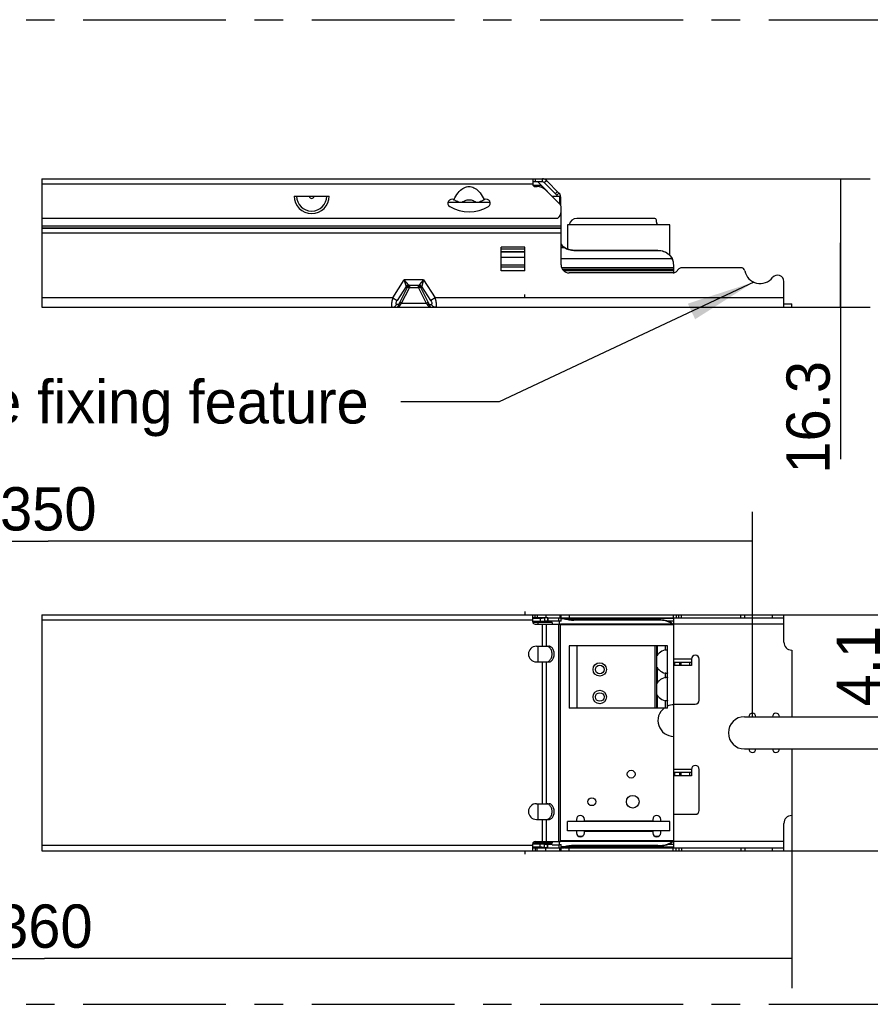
# Model space of a CAD drawing. Header units: millimetres. Extents: x 0 to 210, y 0 to 297.
# Tile 5 of 18: x 94 to 137, y 118 to 168. Entities that reach past the tile are written whole.
import ezdxf
from ezdxf.enums import TextEntityAlignment as Align

# ---------------------------------------------------------------- set-up
doc = ezdxf.new("R2010")
doc.units = ezdxf.units.MM
doc.header["$LTSCALE"] = 19.36
doc.linetypes.add('CENTER', pattern=[0.6, 0.375, -0.075, 0.075, -0.075])
doc.layers.get('0').update_dxf_attribs({"linetype": 'CONTINUOUS'})
for name, color, linetype in [('DEFAULT_1', 7, 'CENTER'), ('Z_DIM_2D', 7, 'CONTINUOUS'), ('Z_NOTICE', 7, 'CONTINUOUS')]:
    doc.layers.add(name, color=color, linetype=linetype)
doc.styles.get("Standard").update_dxf_attribs({"font": 'txt', "width": 0.7})
doc.styles.add('TEXTSTYLE_3', font='tridonic-metric-print-light.otf')
doc.dimstyles.new('DIMSTYLE_1', dxfattribs={"dimtxt": 2.2, "dimasz": 3.5, "dimexe": 1.5, "dimexo": 0, "dimgap": 0.55, "dimtad": 1, "dimdec": 4, "dimlfac": 2.5, "dimdsep": 46, "dimtxsty": 'TEXTSTYLE_3', "dimblk": '_FILLED', "dimblk1": '_FILLED', "dimblk2": '_FILLED', "dimcen": 0.09, "dimclrt": 5, "dimadec": 4, "dimazin": 2, "dimtp": 0.5, "dimtm": 0.5, "dimtfac": 1, "dimtdec": 4, "dimtofl": 0, "dimtmove": 0, "dimatfit": 3, "dimldrblk": '_FILLED', "dimfxl": 0, "dimtolj": 1, "dimarcsym": 0})
doc.dimstyles.new('DIMSTYLE_2', dxfattribs={"dimtxt": 2.2, "dimasz": 3.5, "dimexe": 1.5, "dimexo": 0, "dimgap": 0.55, "dimtad": 1, "dimdec": 4, "dimlfac": 2.5, "dimdsep": 46, "dimtxsty": 'TEXTSTYLE_3', "dimblk": '_FILLED', "dimblk1": '_FILLED', "dimblk2": '_FILLED', "dimcen": 0.09, "dimclrt": 5, "dimadec": 4, "dimazin": 2, "dimtp": 0.1, "dimtm": 0.1, "dimtfac": 1, "dimtdec": 4, "dimtofl": 0, "dimtmove": 0, "dimatfit": 3, "dimldrblk": '_FILLED', "dimfxl": 0, "dimtolj": 1, "dimarcsym": 0})
doc.dimstyles.new('DIMSTYLE_3', dxfattribs={"dimtxt": 2.2, "dimasz": 3.5, "dimexe": 1.5, "dimexo": 0, "dimgap": 0.55, "dimtad": 1, "dimdec": 4, "dimlfac": 2.5, "dimdsep": 46, "dimtxsty": 'TEXTSTYLE_3', "dimblk": '_FILLED', "dimblk1": '_FILLED', "dimblk2": '_FILLED', "dimcen": 0.09, "dimclrt": 5, "dimadec": 4, "dimazin": 2, "dimtp": 0.2, "dimtm": 0.2, "dimtfac": 1, "dimtdec": 4, "dimtofl": 0, "dimtmove": 0, "dimatfit": 3, "dimldrblk": '_FILLED', "dimfxl": 0, "dimtolj": 1, "dimarcsym": 0})
doc.dimstyles.get("Standard").update_dxf_attribs({"dimtxt": 3.5, "dimasz": 3.5, "dimexe": 1.5, "dimexo": 0, "dimtad": 1, "dimdec": 4, "dimdsep": 46, "dimtxsty": 'Standard', "dimblk": '_FILLED', "dimblk1": '_FILLED', "dimblk2": '_FILLED', "dimcen": 0.09, "dimclrt": 5, "dimadec": 4, "dimazin": 2, "dimtol": 1, "dimtp": 0.0001, "dimtm": 0.0001, "dimtfac": 1, "dimtdec": 4, "dimtofl": 0, "dimtmove": 0, "dimatfit": 3, "dimldrblk": '_FILLED', "dimfxl": 0, "dimtolj": 1, "dimarcsym": 0})

# ---------------------------------------------------------------- blocks, each defined once
blk = doc.blocks.new('*D2')
at = {"layer": 'Z_DIM_2D', "color": 2, "linetype": 'Continuous', "transparency": 16777216}
for p, q in [((57.47, 127.334), (57.47, 118.565)), ((133.447, 127.334), (133.447, 118.565)), ((57.47, 120.065), (95.459, 120.065)), ((133.447, 120.065), (95.459, 120.065))]:
    blk.add_line(p, q, dxfattribs=at)
at = {"layer": 'Z_DIM_2D', "color": 5, "linetype": 'Continuous', "transparency": 16777216, "style": 'TEXTSTYLE_3'}
blk.add_text('360', height=2.2, dxfattribs=at).set_placement((95.459, 120.615), align=Align.CENTER)
blk = doc.blocks.new('_FILLED')
at = {"color": 0, "linetype": 'ByBlock'}
blk.add_solid([(0, 0), (-1, 0.125), (-1, -0.125)], dxfattribs=at)
blk = doc.blocks.new('_NONE')
blk = doc.blocks.new('*D4')
at = {"layer": 'Z_DIM_2D', "color": 2, "linetype": 'Continuous', "transparency": 16777216}
for p, q in [((59.87, 132.354), (59.87, 142.762)), ((131.447, 132.354), (131.447, 142.762)), ((59.87, 141.262), (95.659, 141.262)), ((131.447, 141.262), (95.659, 141.262))]:
    blk.add_line(p, q, dxfattribs=at)
at = {"layer": 'Z_DIM_2D', "color": 5, "linetype": 'Continuous', "transparency": 16777216, "style": 'TEXTSTYLE_3'}
blk.add_text('350', height=2.2, dxfattribs=at).set_placement((95.659, 141.812), align=Align.CENTER)
blk = doc.blocks.new('*D5')
at = {"layer": 'Z_DIM_2D', "color": 2, "linetype": 'Continuous', "transparency": 16777216}
for p, q in [((138.478, 131.534), (138.478, 136.363)), ((132.476, 132.354), (139.978, 132.354)), ((138.478, 132.354), (138.478, 131.534)), ((138.478, 130.714), (138.478, 131.534)), ((132.476, 130.714), (139.978, 130.714))]:
    blk.add_line(p, q, dxfattribs=at)
at = {"layer": 'Z_DIM_2D', "color": 5, "linetype": 'Continuous', "transparency": 16777216, "style": 'TEXTSTYLE_3'}
blk.add_text('4.1', height=2.2, rotation=90, dxfattribs=at).set_placement((137.928, 132.872))
blk = doc.blocks.new('*D6')
at = {"layer": 'Z_DIM_2D', "color": 2, "linetype": 'Continuous', "transparency": 16777216}
for p, q in [((133.047, 137.534), (146.274, 137.534)), ((144.774, 137.534), (144.774, 131.534)), ((144.774, 125.534), (144.774, 131.534)), ((133.047, 125.534), (146.274, 125.534))]:
    blk.add_line(p, q, dxfattribs=at)
at = {"layer": 'Z_DIM_2D', "color": 5, "linetype": 'Continuous', "transparency": 16777216, "style": 'TEXTSTYLE_3'}
blk.add_text('30', height=2.2, rotation=90, dxfattribs=at).set_placement((144.224, 131.534), align=Align.CENTER)
blk = doc.blocks.new('*D9')
at = {"layer": 'Z_DIM_2D', "color": 2, "linetype": 'Continuous', "transparency": 16777216}
for p, q in [((120.287, 159.678), (137.43, 159.678)), ((135.93, 159.678), (135.93, 156.418)), ((135.93, 153.158), (135.93, 156.418)), ((135.93, 156.418), (135.93, 145.44)), ((133.047, 153.158), (137.43, 153.158))]:
    blk.add_line(p, q, dxfattribs=at)
at = {"layer": 'Z_DIM_2D', "color": 5, "linetype": 'Continuous', "transparency": 16777216, "style": 'TEXTSTYLE_3'}
blk.add_text('16.3', height=2.2, rotation=90, dxfattribs=at).set_placement((135.38, 150.423), align=Align.RIGHT)

msp = doc.modelspace()

# ---------------------------------------------------------------- linework, layer by layer
at = {"color": 2, "linetype": 'Continuous'}
for p, q in [((95.337354, 159.677702), (95.337354, 153.157702)), ((95.337354, 137.533984), (95.337354, 125.533984))]:
    msp.add_line(p, q, dxfattribs=at)
at = {"color": 7, "linetype": 'Continuous'}
for p, q in [((95.337354, 159.677702), (120.777791, 159.677702)), ((120.287496, 159.677702), (120.287496, 159.397702)), ((120.97578, 159.595692), (121.618629, 158.952844)), ((120.777791, 159.517702), (120.294359, 159.517702)), ((120.664837, 159.337702), (120.30398, 159.337702)), ((120.407496, 159.277702), (120.5024, 159.277702)), ((120.806272, 159.249999), (120.53857, 159.517702)), ((120.862643, 159.482555), (121.505492, 158.839706)), ((121.039045, 159.027338), (120.881811, 159.183974)), ((120.954948, 159.09025), (121.657202, 158.387996)), ((108.156654, 158.797702), (109.938338, 158.797702)), ((108.928006, 158.788321), (109.166986, 158.788321)), ((116.262891, 158.615619), (116.271453, 158.610725)), ((116.290236, 158.599726), (116.271453, 158.610725)), ((116.31801, 158.584151), (116.290236, 158.599726)), ((117.804845, 158.599786), (117.77698, 158.584154)), ((117.823535, 158.610735), (117.804845, 158.599786)), ((117.823535, 158.610735), (117.832303, 158.615737)), ((121.056823, 158.999448), (121.039045, 159.027338)), ((121.610339, 158.445933), (121.056823, 158.999448)), ((121.26795, 158.788321), (121.647496, 158.788321)), ((121.647496, 158.788321), (121.647496, 158.40309)), ((121.700639, 158.754854), (121.700639, 158.327528)), ((118.105126, 158.477702), (115.989866, 158.477702)), ((118.075501, 158.30535), (118.073624, 158.303315)), ((118.0755, 158.305351), (118.075196, 158.305016)), ((121.727496, 155.297702), (121.727496, 158.218291)), ((95.337354, 157.677702), (121.567496, 157.677702)), ((126.487496, 157.657702), (122.527496, 157.657702)), ((126.567496, 157.467407), (126.567496, 157.577702)), ((127.247496, 157.337702), (122.047496, 157.337702)), ((122.047496, 157.337702), (122.047496, 156.104405)), ((126.647496, 157.337702), (126.602643, 157.382555)), ((127.247496, 155.797356), (127.247496, 157.337702)), ((118.687496, 154.997702), (118.687496, 156.197702)), ((119.887496, 154.997702), (119.887496, 156.197702)), ((121.868044, 156.195653), (121.86275, 156.201702)), ((121.94949, 156.151166), (121.89634, 156.183991)), ((121.89634, 156.166281), (121.89634, 156.183991)), ((121.94949, 156.133455), (121.89634, 156.166281)), ((122.376477, 156.040437), (122.311839, 156.042801)), ((119.887496, 155.970148), (118.687496, 155.970148)), ((118.687496, 155.959967), (119.887496, 155.959967)), ((119.887496, 155.950212), (118.687496, 155.950212)), ((119.887496, 155.670023), (118.687496, 155.670023)), ((122.376477, 156.022726), (122.311839, 156.02509)), ((126.647496, 156.040437), (122.376477, 156.040437)), ((126.647496, 156.022726), (122.376477, 156.022726)), ((126.647496, 156.040437), (126.723482, 156.037172)), ((126.723482, 156.019461), (126.647496, 156.022726)), ((127.337879, 155.685498), (127.373158, 155.625087)), ((127.373158, 155.607376), (127.337879, 155.667788)), ((127.373158, 155.625087), (127.391247, 155.583877)), ((127.391301, 155.570155), (127.373158, 155.607376)), ((127.391247, 155.583877), (127.406699, 155.541052)), ((119.887496, 155.287398), (118.687496, 155.287398)), ((127.447496, 154.899011), (127.447496, 155.297234)), ((127.708918, 155.099123), (127.566075, 154.95628)), ((130.8677, 155.157702), (127.850339, 155.157702)), ((127.424653, 154.897702), (122.127496, 154.897702)), ((114.45521, 154.257705), (114.039697, 154.257705)), ((133.047496, 153.157702), (133.047496, 154.464882)), ((119.887496, 153.637702), (119.887496, 153.797702)), ((95.337354, 153.157702), (133.447496, 153.157702)), ((133.047496, 153.317702), (133.447496, 153.317702)), ((133.447496, 153.157702), (133.447496, 153.317702)), ((119.887496, 137.693984), (119.887496, 137.533984)), ((95.337354, 137.533984), (133.047496, 137.533984)), ((120.287496, 137.173984), (120.287496, 137.533984)), ((121.039045, 137.373984), (120.287496, 137.373984)), ((120.664837, 137.345613), (120.287496, 137.345613)), ((120.664837, 137.186221), (120.287496, 137.186221)), ((121.26795, 137.133984), (120.294359, 137.133984)), ((120.407496, 137.053984), (121.700639, 137.053984)), ((120.53857, 137.133984), (120.53857, 137.053984)), ((120.664837, 137.345613), (120.664837, 137.186221)), ((121.039045, 137.372766), (120.881811, 137.359062)), ((121.039045, 137.213375), (120.881811, 137.199671)), ((121.042008, 137.373138), (121.039045, 137.372766)), ((121.039045, 137.372766), (121.039045, 137.213375)), ((121.26795, 137.213984), (121.039045, 137.213984)), ((121.04575, 137.373984), (121.86275, 137.373984)), ((121.056823, 137.373984), (121.056823, 137.213984)), ((121.26795, 137.219984), (121.647496, 137.219984)), ((121.26795, 137.213984), (121.26795, 137.219984)), ((121.26795, 137.133984), (121.26795, 137.053984)), ((121.647496, 137.053984), (121.647496, 137.219984)), ((121.727496, 137.213984), (121.647496, 137.213984)), ((121.700639, 126.013984), (121.700639, 137.053984)), ((121.727496, 137.213984), (121.727496, 137.533984)), ((121.727496, 137.333984), (121.86275, 137.333984)), ((121.86275, 137.373984), (121.86275, 137.333984)), ((121.89043, 137.368232), (121.89634, 137.365715)), ((121.89043, 137.331108), (121.89634, 137.329849)), ((121.89634, 137.373984), (133.047496, 137.373984)), ((121.89634, 137.365715), (121.94949, 137.349505)), ((121.89634, 137.365715), (121.89634, 137.329849)), ((121.89634, 137.329849), (121.94949, 137.31364)), ((122.311839, 137.295995), (122.376477, 137.294827)), ((122.311839, 137.260129), (122.376477, 137.258962)), ((126.647496, 137.294827), (122.376477, 137.294827)), ((126.647496, 137.258962), (122.376477, 137.258962)), ((126.647496, 137.294827), (126.723482, 137.293215)), ((126.723482, 137.25735), (126.647496, 137.258962)), ((127.337879, 137.083693), (127.296795, 137.111675)), ((127.337879, 137.119559), (127.373158, 137.089728)), ((127.373158, 137.053862), (127.337879, 137.083693)), ((127.391247, 137.03631), (127.373158, 137.053862)), ((127.429754, 137.052541), (127.43065, 137.052518)), ((127.446417, 137.070954), (127.447496, 137.085601)), ((127.447496, 137.085601), (127.447496, 137.373984)), ((133.047496, 136.133984), (133.047496, 137.533984)), ((127.430407, 137.012518), (121.700639, 137.012518)), ((127.437547, 137.014485), (127.43065, 137.012518)), ((127.447496, 126.055449), (127.447496, 137.012518)), ((120.467496, 135.933984), (121.09578, 135.933984)), ((120.53857, 135.933984), (120.53857, 135.133984)), ((121.050332, 135.92236), (121.016979, 135.930993)), ((127.127496, 135.953665), (122.127496, 135.953665)), ((122.127496, 135.953665), (122.127496, 132.793665)), ((126.567496, 135.953665), (126.567496, 132.793665)), ((127.127496, 132.793665), (127.127496, 135.953665)), ((133.447496, 135.733984), (133.447496, 132.353984)), ((120.467496, 135.133984), (121.09578, 135.133984)), ((121.016979, 135.136974), (121.050332, 135.145607)), ((128.347496, 135.113984), (127.447496, 135.113984)), ((127.507496, 134.953984), (127.507496, 135.113984)), ((128.347496, 135.273984), (128.347496, 134.953984)), ((128.747496, 133.193984), (128.747496, 135.273984)), ((128.347496, 134.953984), (127.447496, 134.953984)), ((127.127496, 132.793665), (122.127496, 132.793665)), ((127.447496, 132.993984), (128.547496, 132.993984)), ((131.047496, 132.353984), (133.447496, 132.353984)), ((131.047496, 130.713984), (133.447496, 130.713984)), ((133.447496, 130.713984), (133.447496, 127.333984)), ((128.347496, 129.673984), (128.347496, 129.353984)), ((128.747496, 127.593984), (128.747496, 129.673984)), ((128.347496, 129.513984), (127.447496, 129.513984)), ((128.347496, 129.353984), (127.447496, 129.353984)), ((127.507496, 129.353984), (127.507496, 129.513984)), ((120.467496, 127.933984), (121.09578, 127.933984)), ((120.53857, 127.933984), (120.53857, 127.133984)), ((121.050332, 127.92236), (121.016979, 127.930993)), ((120.467496, 127.133984), (121.09578, 127.133984)), ((121.016979, 127.136974), (121.050332, 127.145607)), ((122.507496, 127.133984), (122.507496, 127.033984)), ((122.907496, 127.053984), (122.907496, 127.133984)), ((126.387496, 127.053984), (122.907496, 127.053984)), ((126.387496, 127.133984), (126.387496, 127.053984)), ((126.787496, 127.033984), (126.787496, 127.133984)), ((127.447496, 127.393984), (128.547496, 127.393984)), ((127.247496, 127.033984), (122.047496, 127.033984)), ((122.047496, 126.553984), (122.047496, 127.033984)), ((127.247496, 126.553984), (122.047496, 126.553984)), ((122.507496, 126.553984), (122.507496, 126.453984)), ((126.787496, 126.453984), (126.787496, 126.553984)), ((127.247496, 126.553984), (127.247496, 127.033984)), ((133.047496, 125.533984), (133.047496, 126.933984)), ((127.430407, 126.055449), (121.700639, 126.055449)), ((122.907496, 126.533984), (126.387496, 126.533984)), ((122.907496, 126.453984), (122.907496, 126.533984)), ((126.387496, 126.533984), (126.387496, 126.453984)), ((127.42969, 126.05542), (127.43065, 126.055449)), ((95.337354, 125.533984), (133.047496, 125.533984)), ((119.887496, 125.533984), (119.887496, 125.373984)), ((120.287496, 125.533984), (120.287496, 125.893984)), ((120.664837, 125.881746), (120.287496, 125.881746)), ((120.664837, 125.722355), (120.287496, 125.722355)), ((120.287496, 125.693984), (121.039045, 125.693984)), ((121.26795, 125.933984), (120.294359, 125.933984)), ((120.407496, 126.013984), (121.700639, 126.013984)), ((120.53857, 126.013984), (120.53857, 125.933984)), ((120.664837, 125.722355), (120.664837, 125.881746)), ((121.039045, 125.854592), (120.881811, 125.868296)), ((121.039045, 125.695201), (120.881811, 125.708905)), ((121.039045, 125.695201), (121.039045, 125.854592)), ((121.26795, 125.853984), (121.039045, 125.853984)), ((121.042008, 125.694829), (121.039045, 125.695201)), ((121.04575, 125.693984), (121.86275, 125.693984)), ((121.056823, 125.693984), (121.056823, 125.853984)), ((121.26795, 126.013984), (121.26795, 125.933984)), ((121.26795, 125.853984), (121.26795, 125.847983)), ((121.26795, 125.847983), (121.647496, 125.847983)), ((121.647496, 125.847983), (121.647496, 126.013984)), ((121.647496, 125.853984), (121.727496, 125.853984)), ((121.727496, 125.533984), (121.727496, 125.853984)), ((121.86275, 125.733984), (121.727496, 125.733984)), ((121.868039, 125.734098), (121.86275, 125.733984)), ((121.86275, 125.693984), (121.86275, 125.733984)), ((121.868044, 125.694213), (121.86275, 125.693984)), ((121.89634, 125.702252), (121.89043, 125.699735)), ((121.94949, 125.754327), (121.89634, 125.738118)), ((121.89634, 125.702252), (121.89634, 125.738118)), ((121.94949, 125.718462), (121.89634, 125.702252)), ((121.89634, 125.693984), (133.047496, 125.693984)), ((122.376477, 125.809005), (122.311839, 125.807838)), ((122.376477, 125.77314), (122.311839, 125.771972)), ((126.647496, 125.809005), (122.376477, 125.809005)), ((126.647496, 125.77314), (122.376477, 125.77314)), ((126.647496, 125.809005), (126.723482, 125.810617)), ((126.723482, 125.774752), (126.647496, 125.77314)), ((127.296795, 125.956292), (127.337879, 125.984274)), ((127.337879, 125.984274), (127.373158, 126.014105)), ((127.373158, 125.978239), (127.337879, 125.948408)), ((127.391301, 125.994084), (127.373158, 125.978239)), ((127.437588, 126.013654), (127.43065, 126.015449)), ((127.447496, 125.695097), (127.447496, 125.982366))]:
    msp.add_line(p, q, dxfattribs=at)
at = {"color": 9, "linetype": 'Continuous'}
for p, q in [((120.407496, 159.677702), (120.407496, 159.517702)), ((120.777791, 159.517702), (120.777791, 159.677702)), ((120.862643, 159.482555), (120.97578, 159.595692)), ((120.287496, 159.397702), (95.337354, 159.397702)), ((121.039045, 159.027338), (121.01786, 159.027338)), ((121.056823, 158.999448), (121.04575, 158.999448)), ((121.427502, 158.917696), (121.540639, 159.030833)), ((121.618629, 158.952844), (121.505492, 158.839706)), ((121.700639, 158.754854), (121.647496, 158.754854)), ((121.727496, 157.277702), (95.337354, 157.277702)), ((121.727496, 157.164565), (95.337354, 157.164565)), ((121.727496, 157.145153), (95.337354, 157.145153)), ((121.727496, 156.918879), (95.337354, 156.918879)), ((119.887496, 156.197702), (118.687496, 156.197702)), ((119.887496, 156.094178), (118.687496, 156.094178)), ((121.86275, 156.201702), (121.727496, 156.201702)), ((121.89634, 156.166281), (121.727496, 156.166338)), ((127.373158, 155.607376), (121.727496, 155.607376)), ((122.376477, 156.022726), (122.376477, 156.040437)), ((126.647496, 156.040437), (126.647496, 156.022726)), ((127.373158, 155.625087), (127.373158, 155.607376)), ((119.887496, 155.189702), (118.687496, 155.189702)), ((127.447496, 155.148982), (121.756838, 155.148982)), ((127.447496, 155.064146), (121.803537, 155.064146)), ((119.887496, 154.997702), (118.687496, 154.997702)), ((127.447496, 154.997702), (121.862921, 154.997702)), ((113.179154, 153.637702), (113.7569, 154.537702)), ((113.854552, 154.211241), (113.396719, 153.498038)), ((113.526737, 153.39403), (113.921264, 154.168333)), ((113.619975, 153.365225), (114.014291, 154.139113)), ((114.738092, 154.537702), (113.7569, 154.537702)), ((113.854552, 154.211241), (113.851896, 154.220289)), ((113.925249, 154.17751), (113.916392, 154.17751)), ((114.031794, 154.257392), (114.008486, 154.253611)), ((114.480701, 154.139113), (114.014291, 154.139113)), ((114.463081, 154.2574), (114.486414, 154.253635)), ((114.480701, 154.139113), (114.875014, 153.365231)), ((114.522296, 154.286289), (114.516118, 154.279167)), ((114.5786, 154.17751), (114.569743, 154.17751)), ((114.573941, 154.167917), (114.968256, 153.39403)), ((115.098273, 153.498038), (114.64044, 154.21124)), ((114.738092, 154.537702), (115.315838, 153.637702)), ((113.179154, 153.637702), (95.337354, 153.637702)), ((113.179154, 153.637702), (113.396719, 153.498038)), ((115.315838, 153.637702), (115.098273, 153.498038)), ((133.047496, 153.637702), (115.315838, 153.637702)), ((113.484727, 153.29804), (113.367167, 153.298038)), ((113.619975, 153.365225), (114.875014, 153.365231)), ((115.010243, 153.298097), (115.127826, 153.298038)), ((120.287496, 137.253984), (95.337354, 137.253984)), ((120.407496, 137.373984), (120.407496, 137.533984)), ((120.5024, 137.533984), (120.5024, 137.373984)), ((120.777791, 135.933984), (120.777791, 137.053984)), ((120.881811, 137.359062), (120.881811, 137.199671)), ((120.954948, 137.533984), (120.954948, 137.373984)), ((120.97578, 135.933984), (120.97578, 137.053984)), ((121.610339, 137.219984), (121.610339, 137.373984)), ((121.618629, 126.013984), (121.618629, 137.053984)), ((121.657202, 137.533984), (121.657202, 137.373984)), ((127.373158, 137.053862), (121.700639, 137.053862)), ((121.89634, 137.329849), (121.727496, 137.329849)), ((127.447496, 137.338538), (121.992439, 137.338538)), ((122.127496, 137.533984), (122.127496, 137.373984)), ((122.376477, 137.294827), (122.376477, 137.258962)), ((126.647496, 137.258962), (126.647496, 137.294827)), ((127.447496, 137.212023), (127.160249, 137.212023)), ((127.373158, 137.053862), (127.373158, 137.089728)), ((127.424653, 137.533984), (127.424653, 137.373984)), ((133.047496, 137.053984), (127.447496, 137.053984)), ((127.566075, 137.533984), (127.566075, 137.373984)), ((127.708918, 137.373984), (127.708918, 137.533984)), ((127.850339, 137.373984), (127.850339, 137.533984)), ((130.8677, 137.373984), (130.8677, 137.533984)), ((131.063659, 137.373984), (131.063659, 137.533984)), ((132.476068, 137.373984), (132.476068, 137.533984)), ((122.527496, 135.953665), (122.527496, 132.793665)), ((126.487496, 135.953665), (126.487496, 132.793665)), ((126.602643, 135.953665), (126.602643, 135.444404)), ((127.010339, 135.953665), (127.010339, 135.742115)), ((120.777791, 127.933984), (120.777791, 135.133984)), ((120.97578, 127.933984), (120.97578, 135.133984)), ((128.347496, 135.273984), (127.447496, 135.273984)), ((127.756416, 134.953984), (127.756416, 135.113984)), ((127.82892, 134.953984), (127.82892, 135.113984)), ((128.267496, 134.953984), (128.267496, 135.113984)), ((126.602643, 134.862925), (126.602643, 134.044404)), ((127.010339, 134.565214), (127.010339, 134.342115)), ((126.602643, 133.462925), (126.602643, 132.793665)), ((127.010339, 133.165214), (127.010339, 132.793665)), ((128.347496, 129.673984), (127.447496, 129.673984)), ((127.756416, 129.353984), (127.756416, 129.513984)), ((127.82892, 129.353984), (127.82892, 129.513984)), ((128.267496, 129.353984), (128.267496, 129.513984)), ((120.777791, 126.013984), (120.777791, 127.133984)), ((120.97578, 126.013984), (120.97578, 127.133984)), ((122.771899, 126.265113), (122.643093, 126.265113)), ((126.651899, 126.265113), (126.523093, 126.265113)), ((120.287496, 125.813984), (95.337354, 125.813984)), ((120.407496, 125.693984), (120.407496, 125.533984)), ((120.5024, 125.533984), (120.5024, 125.693984)), ((120.881811, 125.708905), (120.881811, 125.868296)), ((120.954948, 125.533984), (120.954948, 125.693984)), ((121.610339, 125.847983), (121.610339, 125.693984)), ((121.657202, 125.533984), (121.657202, 125.693984)), ((127.373158, 126.014105), (121.700639, 126.014105)), ((121.89634, 125.738118), (121.727496, 125.738118)), ((127.447496, 125.729429), (121.992439, 125.729429)), ((122.127496, 125.533984), (122.127496, 125.693984)), ((122.376477, 125.77314), (122.376477, 125.809005)), ((126.647496, 125.809005), (126.647496, 125.77314)), ((127.447496, 125.855944), (127.160249, 125.855944)), ((127.373158, 126.014105), (127.373158, 125.978239)), ((127.424653, 125.533984), (127.424653, 125.693984)), ((133.047496, 126.013984), (127.447496, 126.013984)), ((127.566075, 125.533984), (127.566075, 125.693984)), ((127.708918, 125.693984), (127.708918, 125.533984)), ((127.850339, 125.693984), (127.850339, 125.533984)), ((130.8677, 125.693984), (130.8677, 125.533984)), ((131.063659, 125.693984), (131.063659, 125.533984)), ((132.476068, 125.533984), (132.476068, 125.693984))]:
    msp.add_line(p, q, dxfattribs=at)
at = {"color": 7, "linetype": 'Continuous'}
for points in [[(116.271453, 158.610725), (116.323603, 158.709541), (116.377726, 158.800979), (116.433884, 158.885117), (116.49189, 158.961719), (116.551723, 159.030702), (116.612945, 159.091691), (116.675343, 159.144323), (116.738228, 159.188486), (116.800791, 159.223768), (116.863182, 159.250713), (116.925318, 159.269657), (116.987083, 159.280805), (117.048078, 159.284515), (117.109072, 159.280665), (117.170844, 159.269369), (117.232968, 159.250286), (117.2953, 159.223222), (117.357778, 159.187845), (117.420565, 159.143613), (117.48284, 159.090961), (117.543897, 159.030033), (117.603558, 158.961156), (117.661418, 158.884681), (117.717449, 158.800687), (117.771468, 158.709397), (117.823535, 158.610735)], [(120.881811, 159.183974), (120.849371, 159.214532), (120.815382, 159.243158), (120.779787, 159.269891), (120.742757, 159.294613), (120.704459, 159.317203), (120.664837, 159.337702)], [(116.560896, 158.477702), (116.511558, 158.495322), (116.462428, 158.514813), (116.413689, 158.53616), (116.365494, 158.559294), (116.31801, 158.584151)], [(116.684096, 158.477702), (116.73808, 158.514817), (116.791439, 158.545638), (116.844236, 158.570003), (116.896282, 158.588399), (116.947269, 158.601161), (116.997618, 158.608579), (117.047493, 158.6111), (117.097361, 158.60858), (117.147674, 158.601175), (117.198633, 158.588422), (117.250711, 158.570017), (117.303548, 158.54564), (117.356918, 158.514816), (117.410897, 158.477702)], [(117.77698, 158.584154), (117.729497, 158.559293), (117.681302, 158.536159), (117.632563, 158.514813), (117.583437, 158.495322), (117.534103, 158.477702)], [(121.89634, 156.183991), (121.89043, 156.186809), (121.884645, 156.189705), (121.878986, 156.192663), (121.873452, 156.195662), (121.868039, 156.19868)], [(121.89634, 156.166281), (121.89043, 156.171916), (121.884647, 156.177707), (121.878991, 156.18362), (121.873459, 156.189614), (121.868044, 156.195653)], [(122.311839, 156.042801), (122.248099, 156.049733), (122.185072, 156.061277), (122.123309, 156.077302), (122.063166, 156.097749), (122.005034, 156.122442), (121.94949, 156.151166)], [(122.311839, 156.02509), (122.248099, 156.032022), (122.185072, 156.043567), (122.123309, 156.059592), (122.063166, 156.080038), (122.005034, 156.104732), (121.94949, 156.133455)], [(126.723482, 156.037172), (126.798117, 156.027608), (126.871725, 156.011662), (126.943336, 155.989587), (127.012279, 155.961501), (127.077974, 155.927734), (127.139785, 155.888515), (127.197214, 155.844265), (127.249684, 155.795315), (127.296795, 155.742165), (127.337879, 155.685498)], [(127.337879, 155.667788), (127.296795, 155.724454), (127.249684, 155.777605), (127.197214, 155.826554), (127.139785, 155.870804), (127.077974, 155.910024), (127.012279, 155.943791), (126.943336, 155.971877), (126.871725, 155.993951), (126.798117, 156.009898), (126.723482, 156.019461)], [(127.430648, 155.447984), (127.419534, 155.491962), (127.406781, 155.531517), (127.391301, 155.570155)], [(127.447496, 155.297234), (127.446417, 155.334256), (127.443101, 155.372703), (127.437588, 155.412085), (127.430648, 155.447984)], [(120.881811, 137.359062), (120.849371, 137.356388), (120.815382, 137.353884), (120.779787, 137.351545), (120.742757, 137.349382), (120.704459, 137.347406), (120.664837, 137.345613)], [(120.881811, 137.199671), (120.849371, 137.196997), (120.815382, 137.194493), (120.779787, 137.192154), (120.742757, 137.189991), (120.704459, 137.188015), (120.664837, 137.186221)], [(121.056823, 137.213984), (121.05386, 137.213967), (121.050897, 137.213916), (121.047934, 137.213831), (121.044971, 137.213713), (121.042008, 137.213561), (121.039045, 137.213375)], [(121.056823, 137.373984), (121.05386, 137.37395), (121.050897, 137.373848), (121.047934, 137.373679), (121.044971, 137.373442), (121.042008, 137.373138)], [(121.86275, 137.373984), (121.868044, 137.373755), (121.873459, 137.373065), (121.878991, 137.371913), (121.884647, 137.3703), (121.89043, 137.368232)], [(121.86275, 137.333984), (121.868039, 137.333869), (121.873451, 137.333525), (121.878986, 137.332949), (121.884645, 137.332142), (121.89043, 137.331108)], [(121.94949, 137.349505), (122.005034, 137.335322), (122.063166, 137.323128), (122.123309, 137.313032), (122.185072, 137.305119), (122.248099, 137.299418), (122.311839, 137.295995)], [(121.94949, 137.31364), (122.005034, 137.299456), (122.063166, 137.287262), (122.123309, 137.277166), (122.185072, 137.269253), (122.248099, 137.263552), (122.311839, 137.260129)], [(126.723482, 137.293215), (126.798117, 137.288493), (126.871725, 137.280619), (126.943336, 137.269718), (127.012279, 137.255849), (127.077974, 137.239175), (127.139785, 137.219809), (127.197214, 137.197958), (127.249684, 137.173787), (127.296795, 137.147541), (127.337879, 137.119559)], [(127.296795, 137.111675), (127.249684, 137.137921), (127.197214, 137.162092), (127.139785, 137.183943), (127.077974, 137.20331), (127.012279, 137.219984), (126.943336, 137.233852), (126.871725, 137.244753), (126.798117, 137.252627), (126.723482, 137.25735)], [(127.373158, 137.089728), (127.391301, 137.073883), (127.406781, 137.062344)], [(127.406781, 137.062344), (127.419534, 137.055215), (127.429754, 137.052541)], [(127.43065, 137.052518), (127.437588, 137.054313), (127.443101, 137.060477), (127.446417, 137.070954)], [(127.447496, 137.049277), (127.446411, 137.032969), (127.443082, 137.021322), (127.437547, 137.014485)], [(127.43065, 137.012518), (127.42969, 137.012547), (127.419454, 137.015552), (127.406699, 137.023496), (127.391247, 137.03631)], [(121.143304, 135.863151), (121.114087, 135.888166), (121.082933, 135.90796), (121.050332, 135.92236)], [(121.09578, 135.133984), (121.130117, 135.136974), (121.163469, 135.145607), (121.19607, 135.160007), (121.227224, 135.179801), (121.256441, 135.204816), (121.28334, 135.234579), (121.307474, 135.268756), (121.328555, 135.306758), (121.346205, 135.348109), (121.360243, 135.392142), (121.370382, 135.438265), (121.376561, 135.485769), (121.378601, 135.533984), (121.376561, 135.582198), (121.370382, 135.629702), (121.360243, 135.675825), (121.346205, 135.719858), (121.328555, 135.761209), (121.307474, 135.799212), (121.28334, 135.833388), (121.256441, 135.863151), (121.227224, 135.888166), (121.19607, 135.90796), (121.163469, 135.92236), (121.130117, 135.930993), (121.09578, 135.933984)], [(121.143304, 135.204816), (121.170203, 135.234579), (121.194337, 135.268756), (121.215418, 135.306758), (121.233068, 135.348109), (121.247106, 135.392142), (121.257245, 135.438265), (121.263424, 135.485769), (121.265464, 135.533984), (121.263424, 135.582198), (121.257245, 135.629702), (121.247106, 135.675825), (121.233068, 135.719858), (121.215418, 135.761209), (121.194337, 135.799212), (121.170203, 135.833388), (121.143304, 135.863151)], [(127.010339, 135.742115), (126.925141, 135.718288), (126.846246, 135.683663), (126.773093, 135.637789), (126.707362, 135.582019), (126.650732, 135.517708), (126.602643, 135.444404)], [(127.010339, 135.742115), (127.035091, 135.746985), (127.056905, 135.750533)], [(127.056905, 135.750533), (127.075735, 135.752759), (127.091568, 135.753665)], [(127.091568, 135.753665), (127.107363, 135.75238), (127.118601, 135.748063), (127.12529, 135.740715), (127.127496, 135.730335)], [(121.050332, 135.145607), (121.082933, 135.160007), (121.114087, 135.179801), (121.143304, 135.204816)], [(126.602643, 134.862925), (126.650632, 134.789732), (126.707192, 134.725477), (126.772875, 134.6697), (126.846027, 134.623782), (126.924999, 134.589107), (127.010339, 134.565214)], [(127.056822, 134.556809), (127.03502, 134.560354), (127.010339, 134.565214)], [(127.091568, 134.553665), (127.075681, 134.55458), (127.056822, 134.556809)], [(127.127496, 134.576995), (127.125269, 134.566589), (127.118546, 134.559232), (127.107302, 134.554924), (127.091568, 134.553665)], [(127.010339, 134.342115), (126.925141, 134.318288), (126.846246, 134.283663), (126.773093, 134.237789), (126.707362, 134.182019), (126.650732, 134.117708), (126.602643, 134.044404)], [(127.010339, 134.342115), (127.035091, 134.346985), (127.056905, 134.350533)], [(127.056905, 134.350533), (127.075735, 134.352759), (127.091568, 134.353665)], [(127.091568, 134.353665), (127.107363, 134.35238), (127.118601, 134.348063), (127.12529, 134.340715), (127.127496, 134.330335)], [(126.602643, 133.462925), (126.650632, 133.389732), (126.707192, 133.325477), (126.772875, 133.2697), (126.846027, 133.223782), (126.924999, 133.189107), (127.010339, 133.165214)], [(127.056822, 133.156809), (127.03502, 133.160354), (127.010339, 133.165214)], [(127.091568, 133.153665), (127.075681, 133.15458), (127.056822, 133.156809)], [(127.127496, 133.176995), (127.125269, 133.166589), (127.118546, 133.159232), (127.107302, 133.154924), (127.091568, 133.153665)], [(121.143304, 127.863151), (121.114087, 127.888166), (121.082933, 127.90796), (121.050332, 127.92236)], [(121.09578, 127.133984), (121.130117, 127.136974), (121.163469, 127.145607), (121.19607, 127.160007), (121.227224, 127.179801), (121.256441, 127.204816), (121.28334, 127.234579), (121.307474, 127.268756), (121.328555, 127.306758), (121.346205, 127.348109), (121.360243, 127.392142), (121.370382, 127.438265), (121.376561, 127.485769), (121.378601, 127.533984), (121.376561, 127.582198), (121.370382, 127.629702), (121.360243, 127.675825), (121.346205, 127.719858), (121.328555, 127.761209), (121.307474, 127.799212), (121.28334, 127.833388), (121.256441, 127.863151), (121.227224, 127.888166), (121.19607, 127.90796), (121.163469, 127.92236), (121.130117, 127.930993), (121.09578, 127.933984)], [(121.143304, 127.204816), (121.170203, 127.234579), (121.194337, 127.268756), (121.215418, 127.306758), (121.233068, 127.348109), (121.247106, 127.392142), (121.257245, 127.438265), (121.263424, 127.485769), (121.265464, 127.533984), (121.263424, 127.582198), (121.257245, 127.629702), (121.247106, 127.675825), (121.233068, 127.719858), (121.215418, 127.761209), (121.194337, 127.799212), (121.170203, 127.833388), (121.143304, 127.863151)], [(121.050332, 127.145607), (121.082933, 127.160007), (121.114087, 127.179801), (121.143304, 127.204816)], [(127.373158, 126.014105), (127.391247, 126.031657), (127.406699, 126.044471), (127.419454, 126.052415), (127.42969, 126.05542)], [(127.43065, 126.055449), (127.437547, 126.053482), (127.443082, 126.046645), (127.446411, 126.034998), (127.447496, 126.01869)], [(120.881811, 125.868296), (120.849371, 125.87097), (120.815382, 125.873474), (120.779787, 125.875813), (120.742757, 125.877976), (120.704459, 125.879952), (120.664837, 125.881746)], [(120.881811, 125.708905), (120.849371, 125.711579), (120.815382, 125.714083), (120.779787, 125.716422), (120.742757, 125.718585), (120.704459, 125.720561), (120.664837, 125.722355)], [(121.056823, 125.853984), (121.05386, 125.854), (121.050897, 125.854051), (121.047934, 125.854136), (121.044971, 125.854254), (121.042008, 125.854406), (121.039045, 125.854592)], [(121.056823, 125.693984), (121.05386, 125.694017), (121.050897, 125.694119), (121.047934, 125.694288), (121.044971, 125.694525), (121.042008, 125.694829)], [(121.89634, 125.738118), (121.89043, 125.736859), (121.884645, 125.735825), (121.878986, 125.735018), (121.873452, 125.734442), (121.868039, 125.734098)], [(121.89043, 125.699735), (121.884647, 125.697667), (121.878991, 125.696054), (121.873459, 125.694902), (121.868044, 125.694213)], [(122.311839, 125.807838), (122.248099, 125.804415), (122.185072, 125.798714), (122.123309, 125.790801), (122.063166, 125.780705), (122.005034, 125.768511), (121.94949, 125.754327)], [(122.311839, 125.771972), (122.248099, 125.768549), (122.185072, 125.762849), (122.123309, 125.754935), (122.063166, 125.744839), (122.005034, 125.732645), (121.94949, 125.718462)], [(126.723482, 125.810617), (126.798117, 125.81534), (126.871725, 125.823214), (126.943336, 125.834115), (127.012279, 125.847983), (127.077974, 125.864658), (127.139785, 125.884024), (127.197214, 125.905875), (127.249684, 125.930046), (127.296795, 125.956292)], [(127.337879, 125.948408), (127.296795, 125.920426), (127.249684, 125.89418), (127.197214, 125.870009), (127.139785, 125.848158), (127.077974, 125.828792), (127.012279, 125.812118), (126.943336, 125.798249), (126.871725, 125.787349), (126.798117, 125.779474), (126.723482, 125.774752)], [(127.43065, 126.015449), (127.429754, 126.015426), (127.419534, 126.012752), (127.406781, 126.005623), (127.391301, 125.994084)], [(127.447496, 125.982366), (127.446417, 125.997013), (127.443101, 126.00749), (127.437588, 126.013654)]]:
    msp.add_lwpolyline(points, dxfattribs=at)
at = {"color": 9, "linetype": 'Continuous'}
for points in [[(113.978875, 154.279167), (113.972695, 154.286291), (113.966151, 154.293985), (113.7569, 154.537702)], [(113.851896, 154.220289), (113.845906, 154.240103), (113.7569, 154.537702)], [(113.978875, 154.279167), (113.955029, 154.275523), (113.93174, 154.268518), (113.90955, 154.258315), (113.888976, 154.245153), (113.8705, 154.229339), (113.854552, 154.21124)], [(113.916392, 154.17751), (113.907724, 154.177894), (113.899642, 154.178967), (113.892158, 154.18074), (113.885239, 154.183179), (113.878862, 154.186256), (113.873013, 154.189969), (113.86767, 154.194299), (113.862822, 154.199276), (113.858447, 154.204926), (113.854552, 154.211241)], [(114.008486, 154.253611), (113.986046, 154.245626), (113.96508, 154.233652), (113.946154, 154.218012), (113.929777, 154.199128), (113.916392, 154.17751)], [(113.921048, 154.16791), (113.931813, 154.167228), (113.945084, 154.164748), (113.960458, 154.160545), (113.977467, 154.154746), (113.995595, 154.147529), (114.014291, 154.139113)], [(113.921264, 154.168333), (113.922402, 154.170667), (113.923446, 154.172975), (113.924395, 154.175256), (113.925249, 154.17751)], [(113.925249, 154.177509), (113.931107, 154.188716), (113.937451, 154.198899), (113.944131, 154.208046), (113.951086, 154.216245), (113.958259, 154.223558), (113.965611, 154.23005), (113.97312, 154.235778), (113.980769, 154.240789), (113.988537, 154.245111), (113.996485, 154.248805), (114.004633, 154.251881), (114.013143, 154.25437), (114.022235, 154.256251), (114.031794, 154.257392)], [(113.925249, 154.17751), (113.936929, 154.181616), (113.950648, 154.184121), (113.966066, 154.184963), (113.982795, 154.184121), (114.000417, 154.181616), (114.018492, 154.17751)], [(114.038485, 154.257391), (114.031346, 154.257979), (114.023488, 154.258687), (114.016113, 154.259828), (114.009253, 154.261392), (114.002948, 154.263353), (113.997162, 154.26571), (113.991875, 154.268458), (113.987074, 154.271605), (113.982738, 154.275177), (113.978875, 154.279167)], [(114.017612, 154.168302), (114.016619, 154.158807), (114.015512, 154.149067), (114.014292, 154.139124)], [(114.038485, 154.257392), (114.036689, 154.25625), (114.034986, 154.254369), (114.033388, 154.25188), (114.031859, 154.248805), (114.030367, 154.245111), (114.028911, 154.240788), (114.027475, 154.235778), (114.026066, 154.23005), (114.024685, 154.223558), (114.02334, 154.216244), (114.022035, 154.208046), (114.020784, 154.198899), (114.019605, 154.188716), (114.017612, 154.168302)], [(114.031795, 154.257391), (114.033833, 154.257522), (114.035886, 154.257618), (114.037953, 154.257678), (114.040031, 154.257701)], [(114.031795, 154.257391), (114.032909, 154.257427), (114.034023, 154.257449), (114.035138, 154.257456), (114.036253, 154.257449), (114.037369, 154.257427)], [(114.040113, 154.257702), (114.039677, 154.257679), (114.03926, 154.257615), (114.038863, 154.257517), (114.038485, 154.257392)], [(114.45648, 154.257395), (114.456095, 154.257519), (114.455701, 154.257616), (114.455298, 154.257679), (114.454886, 154.257702)], [(114.454964, 154.257701), (114.457023, 154.257677), (114.459063, 154.257617), (114.461085, 154.257523), (114.463088, 154.257394)], [(114.516118, 154.279167), (114.505244, 154.269829), (114.491468, 154.263152), (114.47479, 154.259123), (114.45521, 154.257705)], [(114.45648, 154.257391), (114.457582, 154.257427), (114.458683, 154.257449), (114.459785, 154.257457), (114.460886, 154.257451), (114.461986, 154.257431), (114.463086, 154.257396)], [(114.475658, 154.186302), (114.474683, 154.195051), (114.473583, 154.20365), (114.472342, 154.212059), (114.470946, 154.220203), (114.469392, 154.227958), (114.467672, 154.235185), (114.465783, 154.241736), (114.463716, 154.247437), (114.461476, 154.252098), (114.459064, 154.255502), (114.45648, 154.257395)], [(114.463081, 154.2574), (114.476784, 154.255514), (114.489662, 154.252113)], [(114.480703, 154.139106), (114.479444, 154.149375), (114.478324, 154.159217), (114.477343, 154.168602), (114.475658, 154.186302)], [(114.476501, 154.17751), (114.494575, 154.181615), (114.512198, 154.184121), (114.528927, 154.184963), (114.544344, 154.184121), (114.558064, 154.181615), (114.569743, 154.17751)], [(114.480701, 154.139113), (114.499397, 154.147529), (114.517526, 154.154746), (114.534535, 154.160544), (114.549908, 154.164747), (114.563179, 154.167228), (114.573944, 154.16791)], [(114.486414, 154.253635), (114.508878, 154.245657), (114.529865, 154.233684), (114.54881, 154.218039), (114.565203, 154.199144), (114.5786, 154.17751)], [(114.489662, 154.252113), (114.501598, 154.247454), (114.512599, 154.241754), (114.52268, 154.235202), (114.531849, 154.227975), (114.540138, 154.220218), (114.547575, 154.212071), (114.554193, 154.203659), (114.560057, 154.195057), (114.565232, 154.186306), (114.569741, 154.177513)], [(114.516118, 154.279172), (114.539962, 154.275527), (114.56325, 154.268521), (114.585439, 154.258316), (114.60601, 154.245151), (114.624483, 154.229334), (114.640428, 154.211233)], [(114.738092, 154.537702), (114.535732, 154.302031), (114.522296, 154.286289)], [(114.569743, 154.17751), (114.570604, 154.175233), (114.57159, 154.172875), (114.572702, 154.170437), (114.573941, 154.167917)], [(114.64044, 154.21124), (114.629497, 154.196482), (114.615543, 154.185941), (114.598578, 154.179617), (114.5786, 154.17751)], [(114.738092, 154.537702), (114.646036, 154.229949), (114.643096, 154.220287), (114.64044, 154.211239)], [(113.120443, 153.335768), (113.1256, 153.378941), (113.132684, 153.425774), (113.141678, 153.475906), (113.152476, 153.528499), (113.164955, 153.582635), (113.179154, 153.637702)], [(115.315838, 153.637702), (115.330037, 153.582638), (115.342515, 153.528503), (115.353314, 153.475911), (115.362308, 153.425779), (115.369391, 153.378945), (115.374548, 153.335773), (115.377711, 153.296771)], [(113.149602, 153.157702), (113.139236, 153.160787), (113.130746, 153.169957), (113.124101, 153.185047), (113.119396, 153.205726), (113.116748, 153.231464), (113.116066, 153.26195), (113.117282, 153.296766), (113.120443, 153.335768)], [(113.149602, 153.157702), (113.193246, 153.161967), (113.235561, 153.174631), (113.275259, 153.195311), (113.311129, 153.223375), (113.34208, 153.257969), (113.367167, 153.298038)], [(113.367167, 153.298038), (113.355304, 153.299812), (113.345989, 153.304835), (113.339181, 153.313193), (113.334996, 153.324631), (113.333547, 153.339021), (113.334804, 153.356073), (113.338805, 153.375563), (113.345462, 153.397174), (113.354764, 153.420673), (113.366511, 153.445591), (113.38047, 153.471311), (113.396719, 153.498038)], [(113.362584, 153.157702), (113.372526, 153.158401), (113.382069, 153.160391), (113.391115, 153.1635), (113.39972, 153.167598), (113.407923, 153.172588), (113.415729, 153.178375), (113.423165, 153.184894), (113.430238, 153.192078), (113.436962, 153.199876), (113.443352, 153.208251), (113.449417, 153.217171), (113.45518, 153.226626), (113.460635, 153.236593), (113.46584, 153.247148), (113.470777, 153.258304), (113.475562, 153.270334), (113.480275, 153.283606), (113.484727, 153.29804)], [(113.362584, 153.157702), (113.380168, 153.158401), (113.396943, 153.160391), (113.412889, 153.1635), (113.42807, 153.167598), (113.442531, 153.172588), (113.4563, 153.178375), (113.469411, 153.184894), (113.481885, 153.192078), (113.493742, 153.199876), (113.505009, 153.208251), (113.515708, 153.217171), (113.525866, 153.226626), (113.535498, 153.236593), (113.544664, 153.247148), (113.553401, 153.258305), (113.561808, 153.270334), (113.570011, 153.283606), (113.577968, 153.298038)], [(113.484727, 153.29804), (113.49328, 153.320695), (113.503132, 153.344245), (113.514285, 153.36869), (113.526737, 153.39403)], [(113.577968, 153.298041), (113.559894, 153.302146), (113.542272, 153.30465), (113.525543, 153.305492), (113.510127, 153.304648), (113.496408, 153.302142), (113.484731, 153.298035)], [(113.619979, 153.365233), (113.601283, 153.373649), (113.583155, 153.380865), (113.566145, 153.386663), (113.550772, 153.390867), (113.537501, 153.393347), (113.526737, 153.39403)], [(113.577968, 153.298038), (113.586564, 153.313934), (113.596431, 153.33047), (113.607567, 153.347588), (113.619974, 153.365225)], [(114.875014, 153.365233), (114.89371, 153.373649), (114.911838, 153.380866), (114.928847, 153.386664), (114.94422, 153.390867), (114.957491, 153.393347), (114.968256, 153.39403)], [(114.875015, 153.365231), (114.887427, 153.347587), (114.898566, 153.330466), (114.908432, 153.31393), (114.917024, 153.298038)], [(114.917024, 153.298038), (114.935099, 153.302144), (114.952721, 153.304649), (114.96945, 153.305491), (114.984867, 153.304649), (114.998587, 153.302144), (115.010266, 153.298038)], [(114.917024, 153.298038), (114.924999, 153.283578), (114.933215, 153.270289), (114.94163, 153.258252), (114.950371, 153.247095), (114.95954, 153.236544), (114.96917, 153.226583), (114.979328, 153.217133), (114.990025, 153.208218), (115.001288, 153.199849), (115.013142, 153.192056), (115.025612, 153.184877), (115.03872, 153.178363), (115.052485, 153.172579), (115.066943, 153.167592), (115.082119, 153.163496), (115.098061, 153.160389), (115.114831, 153.158401), (115.132408, 153.157702)], [(114.968256, 153.39403), (114.980654, 153.368813), (114.991784, 153.344419), (115.001647, 153.320847), (115.010243, 153.298097)], [(115.01025, 153.298097), (115.01472, 153.283599), (115.019447, 153.270289), (115.024239, 153.258249), (115.029177, 153.247095), (115.034382, 153.236544), (115.039838, 153.226583), (115.0456, 153.217132), (115.051664, 153.208218), (115.058052, 153.199849), (115.064774, 153.192056), (115.071844, 153.184877), (115.079278, 153.178363), (115.087083, 153.172579), (115.095284, 153.167592), (115.103886, 153.163496), (115.11293, 153.160389), (115.12247, 153.158401), (115.132408, 153.157702)], [(115.098273, 153.498038), (115.114522, 153.471311), (115.128479, 153.445595), (115.140222, 153.420691), (115.149521, 153.3972), (115.156181, 153.375576), (115.160188, 153.356075), (115.16145, 153.339039), (115.160004, 153.324665), (115.155816, 153.313212), (115.149004, 153.304835), (115.139687, 153.299808), (115.127826, 153.298038)], [(115.183859, 153.223376), (115.152911, 153.257969), (115.127826, 153.298038)], [(115.34539, 153.157702), (115.301744, 153.161967), (115.259427, 153.174632), (115.219729, 153.195312), (115.183859, 153.223376)], [(115.377711, 153.296771), (115.378927, 153.261955), (115.378245, 153.231469), (115.375597, 153.205729), (115.370892, 153.185048), (115.364246, 153.169957), (115.355756, 153.160787), (115.34539, 153.157702)]]:
    msp.add_lwpolyline(points, dxfattribs=at)
at = {"color": 7, "linetype": 'Continuous'}
for centre, radius in [((123.687496, 134.753665), 0.34), ((123.687496, 134.753665), 0.22), ((123.687496, 133.353665), 0.34), ((123.687496, 133.353665), 0.22), ((125.287496, 129.433984), 0.2), ((123.287496, 128.033984), 0.2), ((125.367496, 128.033984), 0.32)]:
    msp.add_circle(centre, radius, dxfattribs=at)
for centre, radius, start, end in [((120.777791, 159.397702), 0.28, 45, 90), ((120.407496, 159.397702), 0.12, 180, 270), ((120.5024, 158.637702), 0.64, 45, 90), ((120.777791, 159.397702), 0.12, 45, 90), ((109.047496, 158.797702), 0.119857, 184.4889048, 355.5110952), ((116.167496, 158.439866), 0.2, 61.5078831, 239.2276752), ((117.927496, 158.439866), 0.2, 300.7723248, 118.4251606), ((121.420639, 158.754854), 0.12, 16.1942952, 45), ((121.420639, 158.754854), 0.28, 0, 45), ((115.989866, 158.557702), 0.08, 257.0847071, 270), ((117.047496, 159.917702), 1.92, 239.2276752, 300.7723248), ((118.105126, 158.557702), 0.08, 270, 282.9153007), ((121.327496, 158.16309), 0.4, 39.6242149, 45), ((121.487496, 158.218291), 0.24, 0, 45), ((121.327496, 157.997702), 0.4, 306.8698976, 359.9999837), ((122.527496, 157.257702), 0.4, 90, 168.2537696), ((126.487496, 157.577702), 0.08, 0, 90), ((126.687496, 157.467407), 0.12, 180, 225), ((122.376477, 156.814959), 0.8, 215.7840941, 230.046986), ((122.127496, 155.297702), 0.4, 180, 270), ((127.850339, 154.957702), 0.2, 90, 135), ((130.8677, 154.957702), 0.2, 11.536959, 90), ((127.424653, 155.097702), 0.2, 270, 315), ((131.847496, 155.157702), 0.8, 191.536959, 321.7867893), ((132.727496, 154.464882), 0.32, 0, 141.7867893), ((120.407496, 137.173984), 0.12, 180, 270), ((133.447496, 136.133984), 0.4, 180, 270), ((120.467496, 135.533984), 0.4, 90, 270), ((128.547496, 135.273984), 0.2, 0, 180), ((128.547496, 133.193984), 0.2, 270, 360), ((127.447496, 132.153984), 0.8, 126.9079364, 270), ((127.447496, 132.153984), 0.8, 90, 113.5781785), ((131.047496, 131.533984), 0.82, 90, 270), ((131.447496, 132.353984), 0.171378, 0, 180), ((132.647496, 132.353984), 0.171378, 0, 180), ((131.447496, 130.713984), 0.171378, 180, 360), ((132.647496, 130.713984), 0.171378, 180, 360), ((128.547496, 129.673984), 0.2, 0, 180), ((120.467496, 127.533984), 0.4, 90, 270), ((128.547496, 127.593984), 0.2, 270, 360), ((122.707496, 127.133984), 0.2, 0, 180), ((126.587496, 127.133984), 0.2, 0, 180), ((133.447496, 126.933984), 0.4, 90, 180), ((122.707496, 126.453984), 0.2, 180, 360), ((126.587496, 126.453984), 0.2, 180, 360), ((120.407496, 125.893984), 0.12, 90, 180)]:
    msp.add_arc(centre, radius, start, end, dxfattribs=at)
at = {"color": 9, "linetype": 'Continuous'}
for radius in [0.890842, 0.763579]:
    msp.add_arc((109.047496, 158.797702), radius, 180, 360, dxfattribs=at)
at = {"layer": 'DEFAULT_1', "color": 5, "linetype": 'CENTER'}
for p, q in [((50.967141, 167.757403), (150.98209, 167.757403)), ((50.967141, 117.743956), (150.98209, 117.743956))]:
    msp.add_line(p, q, dxfattribs=at)

# ---------------------------------------------------------------- texts
at = {"layer": 'Z_NOTICE', "color": 5, "linetype": 'Continuous', "style": 'TEXTSTYLE_3'}
msp.add_text('side fixing feature  ', height=2.2, dxfattribs=at).set_placement((113.581685, 147.246442), align=Align.RIGHT)

# ---------------------------------------------------------------- dimensions: what is measured, and where the dimension line sits
at = {"layer": 'Z_DIM_2D', "color": 2, "linetype": 'Continuous'}
for base, p1, p2, dimstyle, picture, middle in [((135.930472, 159.677702), (133.047496, 153.157702), (120.287496, 159.677702), 'DIMSTYLE_3', '*D9', (135.930472, 147.908783)), ((138.478012, 132.353984), (132.476118, 130.713984), (132.476118, 132.353984), 'DIMSTYLE_2', '*D5', (138.478012, 134.494742)), ((144.774203, 137.533984), (133.047496, 125.533984), (133.047496, 137.533984), 'DIMSTYLE_3', '*D6', (144.774203, 131.507686))]:
    dim = msp.add_linear_dim(base=base, p1=p1, p2=p2, angle=90, dimstyle=dimstyle, override={"dimblk1": 'NONE', "dimblk2": 'NONE', "dimsah": 1}, dxfattribs=at)
    dim.commit()
    dim.dimension.update_dxf_attribs({"geometry": picture, "text_midpoint": middle, "dimtype": 160})
for base, p1, p2, text, picture, middle in [((131.447496, 141.261665), (59.87041, 132.353984), (131.447496, 132.353984), '349', '*D4', (95.632651, 141.261665)), ((133.447496, 120.065031), (57.47041, 127.333984), (133.447496, 127.333984), '360', '*D2', (95.430859, 120.065031))]:
    dim = msp.add_linear_dim(base=base, p1=p1, p2=p2, text=text, dimstyle='DIMSTYLE_1', override={"dimblk1": 'NONE', "dimblk2": 'NONE', "dimsah": 1}, dxfattribs=at)
    dim.commit()
    dim.dimension.update_dxf_attribs({"geometry": picture, "text_midpoint": middle, "dimtype": 160})

# ---------------------------------------------------------------- leaders
at = {"layer": 'Z_NOTICE', "color": 2, "linetype": 'Continuous'}
msp.add_leader([(131.519706, 154.427939), (118.581685, 148.346442), (113.581685, 148.346442)], dimstyle='Standard', override={"dimtad": 0}, dxfattribs=at)

doc.saveas('drawing.dxf')
